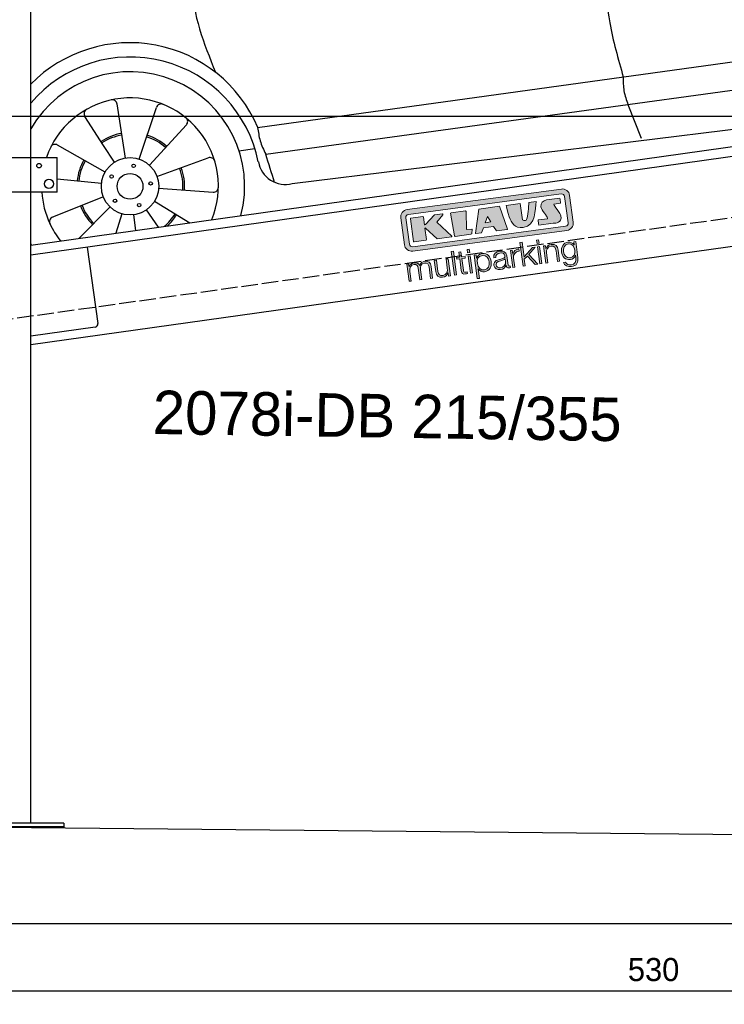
# Model space of a CAD drawing. Extents: x -311 to 6440, y -844 to 5924.
# Tile 2 of 5: x 926 to 3064, y -844 to 2144. Entities that reach past the tile are written whole.
import ezdxf

# ---------------------------------------------------------------- set-up
doc = ezdxf.new("R2010")
doc.units = 0
doc.header["$LTSCALE"] = 10
doc.header["$MEASUREMENT"] = 0
doc.linetypes.add('GEN3', pattern=[6.25, 5, -1.25])
doc.layers.get('0').update_dxf_attribs({"linetype": 'CONTINUOUS'})
doc.layers.get('DEFPOINTS').update_dxf_attribs({"linetype": 'CONTINUOUS'})
doc.layers.add('3', color=6, linetype='GEN3')
doc.layers.add('CAR', color=1, linetype='CONTINUOUS')
for name, color, linetype, lineweight in [('AM_0', 7, 'CONTINUOUS', 30), ('AM_5', 3, 'CONTINUOUS', 15), ('Logo', 7, 'CONTINUOUS', 25)]:
    doc.layers.add(name, color=color, linetype=linetype, lineweight=lineweight)
doc.dimstyles.new('KLAUS_DXF', dxfattribs={"dimscale": 20, "dimtxt": 3.5, "dimasz": 2, "dimexe": 2, "dimexo": 1, "dimgap": 1.5, "dimtad": 1, "dimlfac": 0.1, "dimdsep": 46, "dimtxsty": 'STANDARD', "dimblk": 'DOT', "dimcen": 2, "dimclrd": 256, "dimclre": 256, "dimclrt": 2, "dimadec": 0, "dimazin": 0, "dimtfac": 1, "dimtmove": 2, "dimatfit": 3, "dimfxl": 1, "dimtolj": 1, "dimarcsym": 0})

# ---------------------------------------------------------------- blocks, each defined once
blk = doc.blocks.new('KLAUS')
at = {"layer": 'Logo'}
h = blk.add_hatch(color=8, dxfattribs=at)
h.dxf.hatch_style = 2
edge = h.paths.add_edge_path()
edge.add_spline(control_points=[(3.6, 29.09), (2.88, 29.09), (2.3, 28.51), (2.3, 27.8), (2.3, 27.8), (2.3, 16.11), (2.3, 16.11), (2.3, 15.39), (2.88, 14.81), (3.6, 14.81), (3.6, 14.81), (71.16, 14.81), (71.16, 14.81), (71.88, 14.81), (72.46, 15.39), (72.46, 16.11), (72.46, 16.11), (72.46, 27.8), (72.46, 27.8), (72.46, 28.51), (71.88, 29.09), (71.16, 29.09), (71.16, 29.09), (3.6, 29.09), (3.6, 29.09), (3.6, 29.09), (3.6, 29.09), (3.6, 29.09)], knot_values=[0, 0, 0, 0, 1, 1, 1, 2, 2, 2, 3, 3, 3, 4, 4, 4, 5, 5, 5, 6, 6, 6, 7, 7, 7, 8, 8, 8, 9, 9, 9, 9], degree=3, periodic=0)
edge = h.paths.add_edge_path()
edge.add_spline(control_points=[(3.35, 31.23), (3.35, 31.23), (71.47, 31.23), (71.47, 31.23), (73.26, 31.23), (74.71, 29.77), (74.71, 27.99), (74.71, 27.99), (74.71, 16.17), (74.71, 16.17), (74.71, 14.38), (73.26, 12.93), (71.47, 12.93), (71.47, 12.93), (3.35, 12.93), (3.35, 12.93), (1.56, 12.93), (0.11, 14.38), (0.11, 16.17), (0.11, 16.17), (0.11, 27.99), (0.11, 27.99), (0.11, 29.77), (1.56, 31.23), (3.35, 31.23), (3.35, 31.23), (3.35, 31.23), (3.35, 31.23)], knot_values=[0, 0, 0, 0, 1, 1, 1, 2, 2, 2, 3, 3, 3, 4, 4, 4, 5, 5, 5, 6, 6, 6, 7, 7, 7, 8, 8, 8, 9, 9, 9, 9], degree=3, periodic=0)
h = blk.add_hatch(color=8, dxfattribs=at)
h.dxf.hatch_style = 2
edge = h.paths.add_edge_path()
edge.add_spline(control_points=[(4.5, 27.33), (4.5, 27.33), (9.7, 27.33), (9.7, 27.33), (9.84, 27.33), (9.96, 27.22), (9.96, 27.08), (9.96, 27.08), (9.96, 23.69), (9.96, 23.69), (9.96, 23.69), (9.94, 23.64), (10.04, 23.59), (10.14, 23.53), (10.2, 23.57), (10.2, 23.57), (10.2, 23.57), (10.51, 23.75), (10.51, 23.75), (10.51, 23.75), (14.94, 27.33), (14.94, 27.33), (14.94, 27.33), (18.41, 27.33), (18.41, 27.33), (18.41, 27.33), (18.49, 27.33), (18.56, 27.2), (18.65, 27.04), (18.53, 26.91), (18.53, 26.91), (18.53, 26.91), (15.49, 24.11), (15.49, 24.11), (15.49, 24.11), (21.14, 17.06), (21.14, 17.06), (21.14, 17.06), (21.13, 16.91), (21.13, 16.91), (21.08, 16.84), (20.99, 16.82), (20.99, 16.82), (20.99, 16.82), (14.7, 16.82), (14.7, 16.82), (14.7, 16.82), (10.26, 22.17), (10.26, 22.17), (10.26, 22.17), (10.19, 22.24), (10.08, 22.21), (9.97, 22.18), (9.96, 22.11), (9.96, 22.11), (9.96, 22.11), (9.96, 17.08), (9.96, 17.08), (9.96, 16.94), (9.84, 16.82), (9.7, 16.82), (9.7, 16.82), (4.5, 16.82), (4.5, 16.82), (4.36, 16.82), (4.25, 16.94), (4.25, 17.08), (4.25, 17.08), (4.25, 27.08), (4.25, 27.08), (4.25, 27.22), (4.36, 27.33), (4.5, 27.33), (4.5, 27.33), (4.5, 27.33), (4.5, 27.33)], knot_values=[0, 0, 0, 0, 1, 1, 1, 2, 2, 2, 3, 3, 3, 4, 4, 4, 5, 5, 5, 6, 6, 6, 7, 7, 7, 8, 8, 8, 9, 9, 9, 10, 10, 10, 11, 11, 11, 12, 12, 12, 13, 13, 13, 14, 14, 14, 15, 15, 15, 16, 16, 16, 17, 17, 17, 18, 18, 18, 19, 19, 19, 20, 20, 20, 21, 21, 21, 22, 22, 22, 23, 23, 23, 24, 24, 24, 25, 25, 25, 25], degree=3, periodic=0)
h = blk.add_hatch(color=8, dxfattribs=at)
h.dxf.hatch_style = 2
h.paths.add_polyline_path([(22.42, 17.06), (21.97, 27.15), (22.24, 27.33), (28.55, 27.33), (28.86, 26.97), (28.01, 19.08), (30.26, 19.07), (30.44, 18.95), (30.08, 16.95), (29.49, 16.82), (22.6, 16.82)])
h = blk.add_hatch(color=8, dxfattribs=at)
h.paths.add_polyline_path([(36.52, 21.01), (38.93, 21.01), (37.87, 23.57)])
h.paths.add_polyline_path([(34.52, 27.33), (43.65, 27.33), (45.76, 16.94), (45.57, 16.82), (40.83, 16.82), (39.89, 18.95), (35.42, 18.95), (34.27, 16.82), (31.78, 16.82), (31.66, 17)])
h = blk.add_hatch(color=8, dxfattribs=at)
h.dxf.hatch_style = 2
edge = h.paths.add_edge_path()
edge.add_spline(control_points=[(52.69, 27.32), (52.69, 27.32), (52.88, 20.14), (52.88, 20.14), (53.01, 19.89), (53.2, 19.77), (53.43, 19.71), (53.91, 19.59), (54.43, 19.57), (54.64, 20.03), (55.23, 21.34), (56.27, 25.45), (56.6, 27.33), (56.6, 27.33), (59.77, 27.33), (59.77, 27.33), (58.77, 23.9), (58.56, 16.82), (52.63, 16.76), (48.72, 16.72), (48.01, 19.35), (47.27, 22.24), (46.89, 23.68), (46.54, 27.33), (46.54, 27.33), (46.54, 27.33), (52.69, 27.32), (52.69, 27.32), (52.69, 27.32), (52.69, 27.32), (52.69, 27.32)], knot_values=[0, 0, 0, 0, 1, 1, 1, 2, 2, 2, 3, 3, 3, 4, 4, 4, 5, 5, 5, 6, 6, 6, 7, 7, 7, 8, 8, 8, 9, 9, 9, 10, 10, 10, 10], degree=3, periodic=0)
h = blk.add_hatch(color=8, dxfattribs=at)
h.dxf.hatch_style = 2
edge = h.paths.add_edge_path()
edge.add_spline(control_points=[(64.46, 27.33), (64.46, 27.33), (70.31, 27.33), (70.31, 27.33), (70.31, 26.52), (70.31, 26.02), (70.31, 25.12), (70.31, 25.12), (67.3, 25.12), (67.3, 25.12), (67.24, 25.04), (67.25, 25.11), (67.25, 24.91), (67.25, 24.88), (69.73, 20.38), (69.73, 19.57), (69.73, 16.4), (67.22, 16.81), (65.9, 16.82), (65.9, 16.82), (59.59, 16.82), (59.59, 16.82), (59.59, 17.76), (59.59, 18.23), (59.59, 19.14), (59.59, 19.14), (63.75, 19.14), (63.75, 19.14), (63.82, 19.22), (63.81, 19.11), (63.81, 19.31), (63.81, 20.32), (61.58, 23.06), (61.58, 24.63), (61.58, 26.33), (62.83, 27.34), (64.46, 27.33), (64.46, 27.33), (64.46, 27.33), (64.46, 27.33)], knot_values=[0, 0, 0, 0, 1, 1, 1, 2, 2, 2, 3, 3, 3, 4, 4, 4, 5, 5, 5, 6, 6, 6, 7, 7, 7, 8, 8, 8, 9, 9, 9, 10, 10, 10, 11, 11, 11, 12, 12, 12, 13, 13, 13, 13], degree=3, periodic=0)
h = blk.add_hatch(color=30, dxfattribs=at)
h.dxf.hatch_style = 2
h.paths.add_polyline_path([(20.07, 0), (20.99, 0), (20.99, 10.45), (20.07, 10.45)])
h = blk.add_hatch(color=30, dxfattribs=at)
h.dxf.hatch_style = 2
edge = h.paths.add_edge_path()
edge.add_spline(control_points=[(24.22, 9.82), (24.22, 9.82), (23.3, 9.82), (23.3, 9.82), (23.3, 9.82), (23.3, 7.55), (23.3, 7.55), (23.3, 7.55), (21.98, 7.55), (21.98, 7.55), (21.98, 7.55), (21.98, 6.78), (21.98, 6.78), (21.98, 6.78), (23.3, 6.78), (23.3, 6.78), (23.3, 6.78), (23.3, 1.61), (23.3, 1.61), (23.28, 0.32), (23.71, -0.09), (24.94, -0.09), (25.22, -0.09), (25.48, -0.06), (25.76, -0.06), (25.76, -0.06), (25.76, 0.73), (25.76, 0.73), (25.5, 0.7), (25.23, 0.69), (24.97, 0.69), (24.31, 0.73), (24.22, 1.08), (24.22, 1.68), (24.22, 1.68), (24.22, 6.78), (24.22, 6.78), (24.22, 6.78), (25.76, 6.78), (25.76, 6.78), (25.76, 6.78), (25.76, 7.55), (25.76, 7.55), (25.76, 7.55), (24.22, 7.55), (24.22, 7.55), (24.22, 7.55), (24.22, 9.82), (24.22, 9.82), (24.22, 9.82), (24.22, 9.82), (24.22, 9.82)], knot_values=[0, 0, 0, 0, 1, 1, 1, 2, 2, 2, 3, 3, 3, 4, 4, 4, 5, 5, 5, 6, 6, 6, 7, 7, 7, 8, 8, 8, 9, 9, 9, 10, 10, 10, 11, 11, 11, 12, 12, 12, 13, 13, 13, 14, 14, 14, 15, 15, 15, 16, 16, 16, 17, 17, 17, 17], degree=3, periodic=0)
h = blk.add_hatch(color=30, dxfattribs=at)
h.paths.add_polyline_path([(27.1, 0), (28.03, 0), (28.03, 7.55), (27.1, 7.55)])
h.paths.add_polyline_path([(27.1, 8.98), (28.03, 8.98), (28.03, 10.45), (27.1, 10.45)])
h = blk.add_hatch(color=30, dxfattribs=at)
h.dxf.hatch_style = 2
h.paths.add_polyline_path([(50.4, 0), (51.32, 0), (51.32, 2.87), (52.82, 4.11), (55.8, 0), (56.96, 0), (53.52, 4.76), (56.74, 7.55), (55.51, 7.55), (51.32, 3.89), (51.32, 10.45), (50.4, 10.45)])
h = blk.add_hatch(color=30, dxfattribs=at)
h.paths.add_polyline_path([(57.74, 0), (58.66, 0), (58.66, 7.55), (57.74, 7.55)])
h.paths.add_polyline_path([(57.74, 8.98), (58.66, 8.98), (58.66, 10.45), (57.74, 10.45)])
h = blk.add_hatch(color=30, dxfattribs=at)
h.dxf.hatch_style = 2
edge = h.paths.add_edge_path()
edge.add_spline(control_points=[(0, 0), (0, 0), (0.92, 0), (0.92, 0), (0.92, 0), (0.92, 4.22), (0.92, 4.22), (0.94, 5.8), (1.58, 7), (3.18, 7), (4.35, 7), (4.77, 6.15), (4.76, 5.12), (4.76, 5.12), (4.76, 0), (4.76, 0), (4.76, 0), (5.68, 0), (5.68, 0), (5.68, 0), (5.68, 4.27), (5.68, 4.27), (5.68, 5.68), (6.14, 7), (7.73, 7), (9.05, 7), (9.52, 6.32), (9.52, 5.08), (9.52, 5.08), (9.52, 0), (9.52, 0), (9.52, 0), (10.44, 0), (10.44, 0), (10.44, 0), (10.44, 5.12), (10.44, 5.12), (10.44, 6.91), (9.59, 7.77), (7.94, 7.77), (6.94, 7.77), (5.99, 7.29), (5.54, 6.3), (5.26, 7.29), (4.36, 7.77), (3.37, 7.77), (2.17, 7.77), (1.38, 7.19), (0.89, 6.28), (0.89, 6.28), (0.85, 6.28), (0.85, 6.28), (0.85, 6.28), (0.85, 7.55), (0.85, 7.55), (0.85, 7.55), (0, 7.55), (0, 7.55), (0, 7.55), (0, 0), (0, 0), (0, 0), (0, 0), (0, 0)], knot_values=[0, 0, 0, 0, 1, 1, 1, 2, 2, 2, 3, 3, 3, 4, 4, 4, 5, 5, 5, 6, 6, 6, 7, 7, 7, 8, 8, 8, 9, 9, 9, 10, 10, 10, 11, 11, 11, 12, 12, 12, 13, 13, 13, 14, 14, 14, 15, 15, 15, 16, 16, 16, 17, 17, 17, 18, 18, 18, 19, 19, 19, 20, 20, 20, 21, 21, 21, 21], degree=3, periodic=0)
h = blk.add_hatch(color=30, dxfattribs=at)
h.dxf.hatch_style = 2
edge = h.paths.add_edge_path()
edge.add_spline(control_points=[(18.31, 7.55), (18.31, 7.55), (17.39, 7.55), (17.39, 7.55), (17.39, 7.55), (17.39, 3.59), (17.39, 3.59), (17.39, 2.05), (16.7, 0.56), (15.12, 0.56), (13.66, 0.56), (13.15, 1.27), (13.1, 2.64), (13.1, 2.64), (13.1, 7.55), (13.1, 7.55), (13.1, 7.55), (12.18, 7.55), (12.18, 7.55), (12.18, 7.55), (12.18, 2.65), (12.18, 2.65), (12.18, 0.89), (12.93, -0.22), (14.83, -0.22), (15.96, -0.22), (16.95, 0.35), (17.44, 1.36), (17.44, 1.36), (17.47, 1.36), (17.47, 1.36), (17.47, 1.36), (17.47, 0), (17.47, 0), (17.47, 0), (18.31, 0), (18.31, 0), (18.31, 0), (18.31, 7.55), (18.31, 7.55), (18.31, 7.55), (18.31, 7.55), (18.31, 7.55)], knot_values=[0, 0, 0, 0, 1, 1, 1, 2, 2, 2, 3, 3, 3, 4, 4, 4, 5, 5, 5, 6, 6, 6, 7, 7, 7, 8, 8, 8, 9, 9, 9, 10, 10, 10, 11, 11, 11, 12, 12, 12, 13, 13, 13, 14, 14, 14, 14], degree=3, periodic=0)
h = blk.add_hatch(color=30, dxfattribs=at)
edge = h.paths.add_edge_path()
edge.add_spline(control_points=[(35.84, 3.78), (35.84, 2.21), (35.12, 0.56), (33.37, 0.56), (31.4, 0.56), (30.72, 2.21), (30.72, 3.78), (30.72, 5.49), (31.33, 7), (33.37, 7), (35.12, 7), (35.84, 5.34), (35.84, 3.78), (35.84, 3.78), (35.84, 3.78), (35.84, 3.78)], knot_values=[0, 0, 0, 0, 1, 1, 1, 2, 2, 2, 3, 3, 3, 4, 4, 4, 5, 5, 5, 5], degree=3, periodic=0)
edge = h.paths.add_edge_path()
edge.add_spline(control_points=[(29.79, -2.8), (29.79, -2.8), (30.72, -2.8), (30.72, -2.8), (30.72, -2.8), (30.72, 1.43), (30.72, 1.43), (30.72, 1.43), (30.74, 1.43), (30.74, 1.43), (31.14, 0.35), (32.24, -0.22), (33.37, -0.22), (35.66, -0.22), (36.76, 1.64), (36.76, 3.78), (36.76, 5.91), (35.66, 7.77), (33.37, 7.77), (32.15, 7.77), (31.1, 7.14), (30.67, 6.12), (30.67, 6.12), (30.64, 6.12), (30.64, 6.12), (30.64, 6.12), (30.64, 7.55), (30.64, 7.55), (30.64, 7.55), (29.79, 7.55), (29.79, 7.55), (29.79, 7.55), (29.79, -2.8), (29.79, -2.8), (29.79, -2.8), (29.79, -2.8), (29.79, -2.8)], knot_values=[0, 0, 0, 0, 1, 1, 1, 2, 2, 2, 3, 3, 3, 4, 4, 4, 5, 5, 5, 6, 6, 6, 7, 7, 7, 8, 8, 8, 9, 9, 9, 10, 10, 10, 11, 11, 11, 12, 12, 12, 12], degree=3, periodic=0)
h = blk.add_hatch(color=30, dxfattribs=at)
edge = h.paths.add_edge_path()
edge.add_spline(control_points=[(43.03, 2.93), (43.04, 1.45), (41.8, 0.56), (40.39, 0.56), (39.53, 0.56), (38.71, 1.13), (38.71, 2.05), (38.71, 3.53), (40.66, 3.51), (42.22, 3.79), (42.47, 3.84), (42.88, 3.91), (43, 4.13), (43, 4.13), (43.03, 4.13), (43.03, 4.13), (43.03, 4.13), (43.03, 2.93), (43.03, 2.93), (43.03, 2.93), (43.03, 2.93), (43.03, 2.93)], knot_values=[0, 0, 0, 0, 1, 1, 1, 2, 2, 2, 3, 3, 3, 4, 4, 4, 5, 5, 5, 6, 6, 6, 7, 7, 7, 7], degree=3, periodic=0)
edge = h.paths.add_edge_path()
edge.add_spline(control_points=[(39.03, 5.24), (39.06, 6.47), (39.91, 7), (41.05, 7), (42.14, 7), (43.03, 6.69), (43.03, 5.45), (43.03, 4.61), (42.6, 4.51), (41.84, 4.42), (39.85, 4.19), (37.79, 4.11), (37.79, 1.99), (37.79, 0.47), (38.93, -0.22), (40.32, -0.22), (41.77, -0.22), (42.43, 0.34), (43.07, 1.32), (43.07, 1.32), (43.1, 1.32), (43.1, 1.32), (43.1, 0.53), (43.25, 0), (44.19, 0), (44.43, 0), (44.58, 0.01), (44.79, 0.06), (44.79, 0.06), (44.79, 0.83), (44.79, 0.83), (44.71, 0.81), (44.6, 0.78), (44.49, 0.78), (44.13, 0.78), (43.95, 0.98), (43.95, 1.33), (43.95, 1.33), (43.95, 5.34), (43.95, 5.34), (43.95, 7.36), (42.5, 7.77), (41.17, 7.77), (39.44, 7.77), (38.2, 7.01), (38.11, 5.24), (38.11, 5.24), (39.03, 5.24), (39.03, 5.24), (39.03, 5.24), (39.03, 5.24), (39.03, 5.24)], knot_values=[0, 0, 0, 0, 1, 1, 1, 2, 2, 2, 3, 3, 3, 4, 4, 4, 5, 5, 5, 6, 6, 6, 7, 7, 7, 8, 8, 8, 9, 9, 9, 10, 10, 10, 11, 11, 11, 12, 12, 12, 13, 13, 13, 14, 14, 14, 15, 15, 15, 16, 16, 16, 17, 17, 17, 17], degree=3, periodic=0)
h = blk.add_hatch(color=30, dxfattribs=at)
h.dxf.hatch_style = 2
edge = h.paths.add_edge_path()
edge.add_spline(control_points=[(45.79, 0), (45.79, 0), (46.71, 0), (46.71, 0), (46.71, 0), (46.71, 4.03), (46.71, 4.03), (46.71, 5.59), (47.85, 6.82), (49.52, 6.73), (49.52, 6.73), (49.52, 7.66), (49.52, 7.66), (48.16, 7.72), (47.14, 7), (46.67, 5.78), (46.67, 5.78), (46.64, 5.78), (46.64, 5.78), (46.64, 5.78), (46.64, 7.55), (46.64, 7.55), (46.64, 7.55), (45.79, 7.55), (45.79, 7.55), (45.79, 7.55), (45.79, 0), (45.79, 0), (45.79, 0), (45.79, 0), (45.79, 0)], knot_values=[0, 0, 0, 0, 1, 1, 1, 2, 2, 2, 3, 3, 3, 4, 4, 4, 5, 5, 5, 6, 6, 6, 7, 7, 7, 8, 8, 8, 9, 9, 9, 10, 10, 10, 10], degree=3, periodic=0)
h = blk.add_hatch(color=30, dxfattribs=at)
h.dxf.hatch_style = 2
edge = h.paths.add_edge_path()
edge.add_spline(control_points=[(60.41, 0), (60.41, 0), (61.33, 0), (61.33, 0), (61.33, 0), (61.33, 4.41), (61.33, 4.41), (61.36, 5.89), (62.24, 7), (63.7, 7), (65.2, 7), (65.62, 6.02), (65.62, 4.71), (65.62, 4.71), (65.62, 0), (65.62, 0), (65.62, 0), (66.54, 0), (66.54, 0), (66.54, 0), (66.54, 4.86), (66.54, 4.86), (66.54, 6.66), (65.9, 7.77), (63.78, 7.77), (62.71, 7.77), (61.7, 7.16), (61.36, 6.25), (61.36, 6.25), (61.33, 6.25), (61.33, 6.25), (61.33, 6.25), (61.33, 7.55), (61.33, 7.55), (61.33, 7.55), (60.41, 7.55), (60.41, 7.55), (60.41, 7.55), (60.41, 0), (60.41, 0), (60.41, 0), (60.41, 0), (60.41, 0)], knot_values=[0, 0, 0, 0, 1, 1, 1, 2, 2, 2, 3, 3, 3, 4, 4, 4, 5, 5, 5, 6, 6, 6, 7, 7, 7, 8, 8, 8, 9, 9, 9, 10, 10, 10, 11, 11, 11, 12, 12, 12, 13, 13, 13, 14, 14, 14, 14], degree=3, periodic=0)
h = blk.add_hatch(color=30, dxfattribs=at)
edge = h.paths.add_edge_path()
edge.add_spline(control_points=[(71.32, 0.86), (69.62, 0.86), (68.83, 2.34), (68.83, 3.86), (68.83, 5.43), (69.56, 7), (71.32, 7), (73.06, 7), (73.75, 5.34), (73.75, 3.86), (73.75, 2.33), (72.91, 0.86), (71.32, 0.86), (71.32, 0.86), (71.32, 0.86), (71.32, 0.86)], knot_values=[0, 0, 0, 0, 1, 1, 1, 2, 2, 2, 3, 3, 3, 4, 4, 4, 5, 5, 5, 5], degree=3, periodic=0)
edge = h.paths.add_edge_path()
edge.add_spline(control_points=[(74.67, 7.55), (74.67, 7.55), (73.75, 7.55), (73.75, 7.55), (73.75, 7.55), (73.75, 6.25), (73.75, 6.25), (73.75, 6.25), (73.72, 6.25), (73.72, 6.25), (73.35, 7.09), (72.41, 7.77), (71.32, 7.77), (69.13, 7.77), (67.9, 6.05), (67.9, 3.97), (67.9, 1.82), (68.9, 0.09), (71.32, 0.09), (72.4, 0.09), (73.29, 0.72), (73.72, 1.64), (73.72, 1.64), (73.75, 1.64), (73.75, 1.64), (73.75, 1.64), (73.75, 0.61), (73.75, 0.61), (73.75, -1.23), (73.01, -2.24), (71.32, -2.24), (70.29, -2.24), (69.31, -1.85), (69.1, -0.73), (69.1, -0.73), (68.18, -0.73), (68.18, -0.73), (68.31, -2.34), (69.81, -3.02), (71.32, -3.02), (73.79, -3.02), (74.65, -1.64), (74.67, 0.61), (74.67, 0.61), (74.67, 7.55), (74.67, 7.55), (74.67, 7.55), (74.67, 7.55), (74.67, 7.55)], knot_values=[0, 0, 0, 0, 1, 1, 1, 2, 2, 2, 3, 3, 3, 4, 4, 4, 5, 5, 5, 6, 6, 6, 7, 7, 7, 8, 8, 8, 9, 9, 9, 10, 10, 10, 11, 11, 11, 12, 12, 12, 13, 13, 13, 14, 14, 14, 15, 15, 15, 16, 16, 16, 16], degree=3, periodic=0)
at = {"layer": 'Logo', "lineweight": 0}
for points in [[(22.42, 17.06), (21.97, 27.15), (22.24, 27.33), (28.55, 27.33), (28.86, 26.97), (28.01, 19.08), (30.26, 19.07), (30.44, 18.95), (30.08, 16.95), (29.49, 16.82), (22.6, 16.82), (22.42, 17.06), (22.42, 17.06)], [(34.52, 27.33), (43.65, 27.33), (45.76, 16.94), (45.57, 16.82), (40.83, 16.82), (39.89, 18.95), (35.42, 18.95), (34.27, 16.82), (31.78, 16.82), (31.66, 17), (34.52, 27.33), (34.52, 27.33)], [(36.52, 21.01), (38.93, 21.01), (37.87, 23.57), (36.52, 21.01), (36.52, 21.01)], [(20.07, 0), (20.99, 0), (20.99, 10.45), (20.07, 10.45), (20.07, 0), (20.07, 0)], [(27.1, 8.98), (28.03, 8.98), (28.03, 10.45), (27.1, 10.45), (27.1, 8.98), (27.1, 8.98)], [(50.4, 0), (51.32, 0), (51.32, 2.87), (52.82, 4.11), (55.8, 0), (56.96, 0), (53.52, 4.76), (56.74, 7.55), (55.51, 7.55), (51.32, 3.89), (51.32, 10.45), (50.4, 10.45), (50.4, 0), (50.4, 0)], [(57.74, 8.98), (58.66, 8.98), (58.66, 10.45), (57.74, 10.45), (57.74, 8.98), (57.74, 8.98)], [(27.1, 0), (28.03, 0), (28.03, 7.55), (27.1, 7.55), (27.1, 0), (27.1, 0)], [(57.74, 0), (58.66, 0), (58.66, 7.55), (57.74, 7.55), (57.74, 0), (57.74, 0)]]:
    blk.add_lwpolyline(points, dxfattribs=at)
for points, knots in [([(3.35, 31.23), (3.35, 31.23), (71.47, 31.23), (71.47, 31.23), (73.26, 31.23), (74.71, 29.77), (74.71, 27.99), (74.71, 27.99), (74.71, 16.17), (74.71, 16.17), (74.71, 14.38), (73.26, 12.93), (71.47, 12.93), (71.47, 12.93), (3.35, 12.93), (3.35, 12.93), (1.56, 12.93), (0.11, 14.38), (0.11, 16.17), (0.11, 16.17), (0.11, 27.99), (0.11, 27.99), (0.11, 29.77), (1.56, 31.23), (3.35, 31.23), (3.35, 31.23), (3.35, 31.23), (3.35, 31.23)], [0, 0, 0, 0, 1, 1, 1, 2, 2, 2, 3, 3, 3, 4, 4, 4, 5, 5, 5, 6, 6, 6, 7, 7, 7, 8, 8, 8, 9, 9, 9, 9]), ([(3.6, 29.09), (2.88, 29.09), (2.3, 28.51), (2.3, 27.8), (2.3, 27.8), (2.3, 16.11), (2.3, 16.11), (2.3, 15.39), (2.88, 14.81), (3.6, 14.81), (3.6, 14.81), (71.16, 14.81), (71.16, 14.81), (71.88, 14.81), (72.46, 15.39), (72.46, 16.11), (72.46, 16.11), (72.46, 27.8), (72.46, 27.8), (72.46, 28.51), (71.88, 29.09), (71.16, 29.09), (71.16, 29.09), (3.6, 29.09), (3.6, 29.09), (3.6, 29.09), (3.6, 29.09), (3.6, 29.09)], [0, 0, 0, 0, 1, 1, 1, 2, 2, 2, 3, 3, 3, 4, 4, 4, 5, 5, 5, 6, 6, 6, 7, 7, 7, 8, 8, 8, 9, 9, 9, 9]), ([(4.5, 27.33), (4.5, 27.33), (9.7, 27.33), (9.7, 27.33), (9.84, 27.33), (9.96, 27.22), (9.96, 27.08), (9.96, 27.08), (9.96, 23.69), (9.96, 23.69), (9.96, 23.69), (9.94, 23.64), (10.04, 23.59), (10.14, 23.53), (10.2, 23.57), (10.2, 23.57), (10.2, 23.57), (10.51, 23.75), (10.51, 23.75), (10.51, 23.75), (14.94, 27.33), (14.94, 27.33), (14.94, 27.33), (18.41, 27.33), (18.41, 27.33), (18.41, 27.33), (18.49, 27.33), (18.56, 27.2), (18.65, 27.04), (18.53, 26.91), (18.53, 26.91), (18.53, 26.91), (15.49, 24.11), (15.49, 24.11), (15.49, 24.11), (21.14, 17.06), (21.14, 17.06), (21.14, 17.06), (21.13, 16.91), (21.13, 16.91), (21.08, 16.84), (20.99, 16.82), (20.99, 16.82), (20.99, 16.82), (14.7, 16.82), (14.7, 16.82), (14.7, 16.82), (10.26, 22.17), (10.26, 22.17), (10.26, 22.17), (10.19, 22.24), (10.08, 22.21), (9.97, 22.18), (9.96, 22.11), (9.96, 22.11), (9.96, 22.11), (9.96, 17.08), (9.96, 17.08), (9.96, 16.94), (9.84, 16.82), (9.7, 16.82), (9.7, 16.82), (4.5, 16.82), (4.5, 16.82), (4.36, 16.82), (4.25, 16.94), (4.25, 17.08), (4.25, 17.08), (4.25, 27.08), (4.25, 27.08), (4.25, 27.22), (4.36, 27.33), (4.5, 27.33), (4.5, 27.33), (4.5, 27.33), (4.5, 27.33)], [0, 0, 0, 0, 1, 1, 1, 2, 2, 2, 3, 3, 3, 4, 4, 4, 5, 5, 5, 6, 6, 6, 7, 7, 7, 8, 8, 8, 9, 9, 9, 10, 10, 10, 11, 11, 11, 12, 12, 12, 13, 13, 13, 14, 14, 14, 15, 15, 15, 16, 16, 16, 17, 17, 17, 18, 18, 18, 19, 19, 19, 20, 20, 20, 21, 21, 21, 22, 22, 22, 23, 23, 23, 24, 24, 24, 25, 25, 25, 25]), ([(52.69, 27.32), (52.69, 27.32), (52.88, 20.14), (52.88, 20.14), (53.01, 19.89), (53.2, 19.77), (53.43, 19.71), (53.91, 19.59), (54.43, 19.57), (54.64, 20.03), (55.23, 21.34), (56.27, 25.45), (56.6, 27.33), (56.6, 27.33), (59.77, 27.33), (59.77, 27.33), (58.77, 23.9), (58.56, 16.82), (52.63, 16.76), (48.72, 16.72), (48.01, 19.35), (47.27, 22.24), (46.89, 23.68), (46.54, 27.33), (46.54, 27.33), (46.54, 27.33), (52.69, 27.32), (52.69, 27.32), (52.69, 27.32), (52.69, 27.32), (52.69, 27.32)], [0, 0, 0, 0, 1, 1, 1, 2, 2, 2, 3, 3, 3, 4, 4, 4, 5, 5, 5, 6, 6, 6, 7, 7, 7, 8, 8, 8, 9, 9, 9, 10, 10, 10, 10]), ([(64.46, 27.33), (64.46, 27.33), (70.31, 27.33), (70.31, 27.33), (70.31, 26.52), (70.31, 26.02), (70.31, 25.12), (70.31, 25.12), (67.3, 25.12), (67.3, 25.12), (67.24, 25.04), (67.25, 25.11), (67.25, 24.91), (67.25, 24.88), (69.73, 20.38), (69.73, 19.57), (69.73, 16.4), (67.22, 16.81), (65.9, 16.82), (65.9, 16.82), (59.59, 16.82), (59.59, 16.82), (59.59, 17.76), (59.59, 18.23), (59.59, 19.14), (59.59, 19.14), (63.75, 19.14), (63.75, 19.14), (63.82, 19.22), (63.81, 19.11), (63.81, 19.31), (63.81, 20.32), (61.58, 23.06), (61.58, 24.63), (61.58, 26.33), (62.83, 27.34), (64.46, 27.33), (64.46, 27.33), (64.46, 27.33), (64.46, 27.33)], [0, 0, 0, 0, 1, 1, 1, 2, 2, 2, 3, 3, 3, 4, 4, 4, 5, 5, 5, 6, 6, 6, 7, 7, 7, 8, 8, 8, 9, 9, 9, 10, 10, 10, 11, 11, 11, 12, 12, 12, 13, 13, 13, 13]), ([(24.22, 9.82), (24.22, 9.82), (23.3, 9.82), (23.3, 9.82), (23.3, 9.82), (23.3, 7.55), (23.3, 7.55), (23.3, 7.55), (21.98, 7.55), (21.98, 7.55), (21.98, 7.55), (21.98, 6.78), (21.98, 6.78), (21.98, 6.78), (23.3, 6.78), (23.3, 6.78), (23.3, 6.78), (23.3, 1.61), (23.3, 1.61), (23.28, 0.32), (23.71, -0.09), (24.94, -0.09), (25.22, -0.09), (25.48, -0.06), (25.76, -0.06), (25.76, -0.06), (25.76, 0.73), (25.76, 0.73), (25.5, 0.7), (25.23, 0.69), (24.97, 0.69), (24.31, 0.73), (24.22, 1.08), (24.22, 1.68), (24.22, 1.68), (24.22, 6.78), (24.22, 6.78), (24.22, 6.78), (25.76, 6.78), (25.76, 6.78), (25.76, 6.78), (25.76, 7.55), (25.76, 7.55), (25.76, 7.55), (24.22, 7.55), (24.22, 7.55), (24.22, 7.55), (24.22, 9.82), (24.22, 9.82), (24.22, 9.82), (24.22, 9.82), (24.22, 9.82)], [0, 0, 0, 0, 1, 1, 1, 2, 2, 2, 3, 3, 3, 4, 4, 4, 5, 5, 5, 6, 6, 6, 7, 7, 7, 8, 8, 8, 9, 9, 9, 10, 10, 10, 11, 11, 11, 12, 12, 12, 13, 13, 13, 14, 14, 14, 15, 15, 15, 16, 16, 16, 17, 17, 17, 17]), ([(0, 0), (0, 0), (0.92, 0), (0.92, 0), (0.92, 0), (0.92, 4.22), (0.92, 4.22), (0.94, 5.8), (1.58, 7), (3.18, 7), (4.35, 7), (4.77, 6.15), (4.76, 5.12), (4.76, 5.12), (4.76, 0), (4.76, 0), (4.76, 0), (5.68, 0), (5.68, 0), (5.68, 0), (5.68, 4.27), (5.68, 4.27), (5.68, 5.68), (6.14, 7), (7.73, 7), (9.05, 7), (9.52, 6.32), (9.52, 5.08), (9.52, 5.08), (9.52, 0), (9.52, 0), (9.52, 0), (10.44, 0), (10.44, 0), (10.44, 0), (10.44, 5.12), (10.44, 5.12), (10.44, 6.91), (9.59, 7.77), (7.94, 7.77), (6.94, 7.77), (5.99, 7.29), (5.54, 6.3), (5.26, 7.29), (4.36, 7.77), (3.37, 7.77), (2.17, 7.77), (1.38, 7.19), (0.89, 6.28), (0.89, 6.28), (0.85, 6.28), (0.85, 6.28), (0.85, 6.28), (0.85, 7.55), (0.85, 7.55), (0.85, 7.55), (0, 7.55), (0, 7.55), (0, 7.55), (0, 0), (0, 0), (0, 0), (0, 0), (0, 0)], [0, 0, 0, 0, 1, 1, 1, 2, 2, 2, 3, 3, 3, 4, 4, 4, 5, 5, 5, 6, 6, 6, 7, 7, 7, 8, 8, 8, 9, 9, 9, 10, 10, 10, 11, 11, 11, 12, 12, 12, 13, 13, 13, 14, 14, 14, 15, 15, 15, 16, 16, 16, 17, 17, 17, 18, 18, 18, 19, 19, 19, 20, 20, 20, 21, 21, 21, 21]), ([(18.31, 7.55), (18.31, 7.55), (17.39, 7.55), (17.39, 7.55), (17.39, 7.55), (17.39, 3.59), (17.39, 3.59), (17.39, 2.05), (16.7, 0.56), (15.12, 0.56), (13.66, 0.56), (13.15, 1.27), (13.1, 2.64), (13.1, 2.64), (13.1, 7.55), (13.1, 7.55), (13.1, 7.55), (12.18, 7.55), (12.18, 7.55), (12.18, 7.55), (12.18, 2.65), (12.18, 2.65), (12.18, 0.89), (12.93, -0.22), (14.83, -0.22), (15.96, -0.22), (16.95, 0.35), (17.44, 1.36), (17.44, 1.36), (17.47, 1.36), (17.47, 1.36), (17.47, 1.36), (17.47, 0), (17.47, 0), (17.47, 0), (18.31, 0), (18.31, 0), (18.31, 0), (18.31, 7.55), (18.31, 7.55), (18.31, 7.55), (18.31, 7.55), (18.31, 7.55)], [0, 0, 0, 0, 1, 1, 1, 2, 2, 2, 3, 3, 3, 4, 4, 4, 5, 5, 5, 6, 6, 6, 7, 7, 7, 8, 8, 8, 9, 9, 9, 10, 10, 10, 11, 11, 11, 12, 12, 12, 13, 13, 13, 14, 14, 14, 14]), ([(29.79, -2.8), (29.79, -2.8), (30.72, -2.8), (30.72, -2.8), (30.72, -2.8), (30.72, 1.43), (30.72, 1.43), (30.72, 1.43), (30.74, 1.43), (30.74, 1.43), (31.14, 0.35), (32.24, -0.22), (33.37, -0.22), (35.66, -0.22), (36.76, 1.64), (36.76, 3.78), (36.76, 5.91), (35.66, 7.77), (33.37, 7.77), (32.15, 7.77), (31.1, 7.14), (30.67, 6.12), (30.67, 6.12), (30.64, 6.12), (30.64, 6.12), (30.64, 6.12), (30.64, 7.55), (30.64, 7.55), (30.64, 7.55), (29.79, 7.55), (29.79, 7.55), (29.79, 7.55), (29.79, -2.8), (29.79, -2.8), (29.79, -2.8), (29.79, -2.8), (29.79, -2.8)], [0, 0, 0, 0, 1, 1, 1, 2, 2, 2, 3, 3, 3, 4, 4, 4, 5, 5, 5, 6, 6, 6, 7, 7, 7, 8, 8, 8, 9, 9, 9, 10, 10, 10, 11, 11, 11, 12, 12, 12, 12]), ([(35.84, 3.78), (35.84, 2.21), (35.12, 0.56), (33.37, 0.56), (31.4, 0.56), (30.72, 2.21), (30.72, 3.78), (30.72, 5.49), (31.33, 7), (33.37, 7), (35.12, 7), (35.84, 5.34), (35.84, 3.78), (35.84, 3.78), (35.84, 3.78), (35.84, 3.78)], [0, 0, 0, 0, 1, 1, 1, 2, 2, 2, 3, 3, 3, 4, 4, 4, 5, 5, 5, 5]), ([(39.03, 5.24), (39.06, 6.47), (39.91, 7), (41.05, 7), (42.14, 7), (43.03, 6.69), (43.03, 5.45), (43.03, 4.61), (42.6, 4.51), (41.84, 4.42), (39.85, 4.19), (37.79, 4.11), (37.79, 1.99), (37.79, 0.47), (38.93, -0.22), (40.32, -0.22), (41.77, -0.22), (42.43, 0.34), (43.07, 1.32), (43.07, 1.32), (43.1, 1.32), (43.1, 1.32), (43.1, 0.53), (43.25, 0), (44.19, 0), (44.43, 0), (44.58, 0.01), (44.79, 0.06), (44.79, 0.06), (44.79, 0.83), (44.79, 0.83), (44.71, 0.81), (44.6, 0.78), (44.49, 0.78), (44.13, 0.78), (43.95, 0.98), (43.95, 1.33), (43.95, 1.33), (43.95, 5.34), (43.95, 5.34), (43.95, 7.36), (42.5, 7.77), (41.17, 7.77), (39.44, 7.77), (38.2, 7.01), (38.11, 5.24), (38.11, 5.24), (39.03, 5.24), (39.03, 5.24), (39.03, 5.24), (39.03, 5.24), (39.03, 5.24)], [0, 0, 0, 0, 1, 1, 1, 2, 2, 2, 3, 3, 3, 4, 4, 4, 5, 5, 5, 6, 6, 6, 7, 7, 7, 8, 8, 8, 9, 9, 9, 10, 10, 10, 11, 11, 11, 12, 12, 12, 13, 13, 13, 14, 14, 14, 15, 15, 15, 16, 16, 16, 17, 17, 17, 17]), ([(45.79, 0), (45.79, 0), (46.71, 0), (46.71, 0), (46.71, 0), (46.71, 4.03), (46.71, 4.03), (46.71, 5.59), (47.85, 6.82), (49.52, 6.73), (49.52, 6.73), (49.52, 7.66), (49.52, 7.66), (48.16, 7.72), (47.14, 7), (46.67, 5.78), (46.67, 5.78), (46.64, 5.78), (46.64, 5.78), (46.64, 5.78), (46.64, 7.55), (46.64, 7.55), (46.64, 7.55), (45.79, 7.55), (45.79, 7.55), (45.79, 7.55), (45.79, 0), (45.79, 0), (45.79, 0), (45.79, 0), (45.79, 0)], [0, 0, 0, 0, 1, 1, 1, 2, 2, 2, 3, 3, 3, 4, 4, 4, 5, 5, 5, 6, 6, 6, 7, 7, 7, 8, 8, 8, 9, 9, 9, 10, 10, 10, 10]), ([(60.41, 0), (60.41, 0), (61.33, 0), (61.33, 0), (61.33, 0), (61.33, 4.41), (61.33, 4.41), (61.36, 5.89), (62.24, 7), (63.7, 7), (65.2, 7), (65.62, 6.02), (65.62, 4.71), (65.62, 4.71), (65.62, 0), (65.62, 0), (65.62, 0), (66.54, 0), (66.54, 0), (66.54, 0), (66.54, 4.86), (66.54, 4.86), (66.54, 6.66), (65.9, 7.77), (63.78, 7.77), (62.71, 7.77), (61.7, 7.16), (61.36, 6.25), (61.36, 6.25), (61.33, 6.25), (61.33, 6.25), (61.33, 6.25), (61.33, 7.55), (61.33, 7.55), (61.33, 7.55), (60.41, 7.55), (60.41, 7.55), (60.41, 7.55), (60.41, 0), (60.41, 0), (60.41, 0), (60.41, 0), (60.41, 0)], [0, 0, 0, 0, 1, 1, 1, 2, 2, 2, 3, 3, 3, 4, 4, 4, 5, 5, 5, 6, 6, 6, 7, 7, 7, 8, 8, 8, 9, 9, 9, 10, 10, 10, 11, 11, 11, 12, 12, 12, 13, 13, 13, 14, 14, 14, 14]), ([(74.67, 7.55), (74.67, 7.55), (73.75, 7.55), (73.75, 7.55), (73.75, 7.55), (73.75, 6.25), (73.75, 6.25), (73.75, 6.25), (73.72, 6.25), (73.72, 6.25), (73.35, 7.09), (72.41, 7.77), (71.32, 7.77), (69.13, 7.77), (67.9, 6.05), (67.9, 3.97), (67.9, 1.82), (68.9, 0.09), (71.32, 0.09), (72.4, 0.09), (73.29, 0.72), (73.72, 1.64), (73.72, 1.64), (73.75, 1.64), (73.75, 1.64), (73.75, 1.64), (73.75, 0.61), (73.75, 0.61), (73.75, -1.23), (73.01, -2.24), (71.32, -2.24), (70.29, -2.24), (69.31, -1.85), (69.1, -0.73), (69.1, -0.73), (68.18, -0.73), (68.18, -0.73), (68.31, -2.34), (69.81, -3.02), (71.32, -3.02), (73.79, -3.02), (74.65, -1.64), (74.67, 0.61), (74.67, 0.61), (74.67, 7.55), (74.67, 7.55), (74.67, 7.55), (74.67, 7.55), (74.67, 7.55)], [0, 0, 0, 0, 1, 1, 1, 2, 2, 2, 3, 3, 3, 4, 4, 4, 5, 5, 5, 6, 6, 6, 7, 7, 7, 8, 8, 8, 9, 9, 9, 10, 10, 10, 11, 11, 11, 12, 12, 12, 13, 13, 13, 14, 14, 14, 15, 15, 15, 16, 16, 16, 16]), ([(71.32, 0.86), (69.62, 0.86), (68.83, 2.34), (68.83, 3.86), (68.83, 5.43), (69.56, 7), (71.32, 7), (73.06, 7), (73.75, 5.34), (73.75, 3.86), (73.75, 2.33), (72.91, 0.86), (71.32, 0.86), (71.32, 0.86), (71.32, 0.86), (71.32, 0.86)], [0, 0, 0, 0, 1, 1, 1, 2, 2, 2, 3, 3, 3, 4, 4, 4, 5, 5, 5, 5]), ([(43.03, 2.93), (43.04, 1.45), (41.8, 0.56), (40.39, 0.56), (39.53, 0.56), (38.71, 1.13), (38.71, 2.05), (38.71, 3.53), (40.66, 3.51), (42.22, 3.79), (42.47, 3.84), (42.88, 3.91), (43, 4.13), (43, 4.13), (43.03, 4.13), (43.03, 4.13), (43.03, 4.13), (43.03, 2.93), (43.03, 2.93), (43.03, 2.93), (43.03, 2.93), (43.03, 2.93)], [0, 0, 0, 0, 1, 1, 1, 2, 2, 2, 3, 3, 3, 4, 4, 4, 5, 5, 5, 6, 6, 6, 7, 7, 7, 7])]:
    blk.add_open_spline(points, degree=3, knots=knots, dxfattribs=at)
blk = doc.blocks.new('_DOT')
at = {"color": 0, "linetype": 'ByBlock'}
blk.add_line((-0.5, 0), (-1, 0), dxfattribs=at)
at = {"color": 0, "linetype": 'ByBlock', "const_width": 0.5}
blk.add_lwpolyline([(-0.25, 0, 1), (0.25, 0, 1)], format="xyb", close=True, dxfattribs=at)
blk = doc.blocks.new('*D8')
at = {"layer": 'AM_5', "lineweight": -2, "transparency": 16777216}
for p, q in [((5479.5, 1850), (-240.5, 1850)), ((-200.5, -260), (-200.5, 1810)), ((179.5, -300), (-240.5, -300))]:
    blk.add_line(p, q, dxfattribs=at)
at = {"layer": 'DEFPOINTS', "color": 0, "transparency": 16777216}
for p in [(-200.5, 1850), (5499.5, 1850), (199.5, -300)]:
    blk.add_point(p, dxfattribs=at)
at = {"layer": 'AM_5', "lineweight": -2, "transparency": 16777216, "xscale": 40, "yscale": 40, "zscale": 40}
for p, rotation in [((-200.5, 1850), 90), ((-200.5, -300), 270)]:
    blk.add_blockref('_DOT', p, dxfattribs=dict(at, rotation=rotation))
at = {"layer": 'AM_5', "color": 2, "transparency": 16777216, "insert": (-265.5, 775), "char_height": 70, "attachment_point": 5, "rotation": 90}
blk.add_mtext('\\A1;215', dxfattribs=at)
blk = doc.blocks.new('*D9')
at = {"layer": 'AM_5', "lineweight": -2, "transparency": 16777216}
for p, q in [((179.5, 2850), (-240.5, 2850)), ((-200.5, 1890), (-200.5, 2810)), ((5479.5, 1850), (-240.5, 1850))]:
    blk.add_line(p, q, dxfattribs=at)
at = {"layer": 'DEFPOINTS', "color": 0, "transparency": 16777216}
for p in [(-200.5, 2850), (199.5, 2850), (5499.5, 1850)]:
    blk.add_point(p, dxfattribs=at)
at = {"layer": 'AM_5', "lineweight": -2, "transparency": 16777216, "xscale": 40, "yscale": 40, "zscale": 40}
for p, rotation in [((-200.5, 2850), 90), ((-200.5, 1850), 270)]:
    blk.add_blockref('_DOT', p, dxfattribs=dict(at, rotation=rotation))
at = {"layer": 'AM_5', "color": 2, "transparency": 16777216, "insert": (-265.5, 2350), "char_height": 70, "attachment_point": 5, "rotation": 90}
blk.add_mtext('\\A1;100', dxfattribs=at)
blk = doc.blocks.new('*D12')
at = {"layer": 'AM_5', "lineweight": -2, "transparency": 16777216}
for p, q in [((199.5, -370), (199.5, -843.8)), ((5499.5, -420), (5499.5, -843.8)), ((5459.5, -803.8), (239.5, -803.8))]:
    blk.add_line(p, q, dxfattribs=at)
at = {"layer": 'DEFPOINTS', "color": 0, "transparency": 16777216}
for p in [(199.5, -350), (5499.5, -400), (199.5, -803.8)]:
    blk.add_point(p, dxfattribs=at)
at = {"layer": 'AM_5', "lineweight": -2, "transparency": 16777216, "xscale": 40, "yscale": 40, "zscale": 40, "rotation": 180}
blk.add_blockref('_DOT', (199.5, -803.8), dxfattribs=at)
at = {"layer": 'AM_5', "lineweight": -2, "transparency": 16777216, "xscale": 40, "yscale": 40, "zscale": 40}
blk.add_blockref('_DOT', (5499.5, -803.8), dxfattribs=at)
at = {"layer": 'AM_5', "color": 2, "transparency": 16777216, "insert": (2849.5, -738.8), "char_height": 70, "attachment_point": 5}
blk.add_mtext('\\A1;530', dxfattribs=at)
blk = doc.blocks.new('Car200VanEG')
at = {"layer": 'CAR'}
for p, q in [((27627.7, 3941.8), (29515.6, 4203.1)), ((27652, 3860), (29511.9, 4116.2)), ((27227, 3848.7), (27201.4, 4012.7)), ((28751.2, 4011.6), (28791.1, 3909)), ((27160.1, 3887), (27103.2, 3975.2)), ((27268.1, 3845.2), (27320.9, 4002.5)), ((27732.4, 3771), (29487.4, 3987.6)), ((27299.2, 3826.8), (27411.4, 3949)), ((27164.8, 3805.9), (27020.8, 3888.1)), ((27193.2, 3835.9), (27160.1, 3887)), ((27570.2, 3870), (27619.1, 3877.4)), ((27322.1, 3792.5), (27478, 3849.3)), ((27153.8, 3771.5), (27019.4, 3784.9)), ((27327.1, 3756.7), (27492.6, 3745.2)), ((27159.6, 3730.6), (27005, 3669.1)), ((27314.6, 3717.5), (27421.5, 3652.1)), ((27179.7, 3700.5), (27086.5, 3605.1)), ((27215.2, 3679.6), (27197.3, 3620.6)), ((27251.2, 3676.5), (27257.1, 3629)), ((27289.7, 3691.2), (27325.9, 3638.7))]:
    blk.add_line(p, q, dxfattribs=at)
for centre, radius in [((27240.4, 3762.8), 87), ((27251.4, 3825), 5.16), ((27184.6, 3792.5), 5.16), ((27240.4, 3762.8), 39.2), ((27303, 3771.6), 5.16), ((27194.9, 3718.9), 5.16), ((27268.1, 3706), 5.16)]:
    blk.add_circle(centre, radius, dxfattribs=at)
for centre, radius, start, end in [((27239.8, 3777.4), 421.3, 22.9636, 135.4753), ((27241.3, 3759.3), 396, 11.2769, 139.6616), ((27240.4, 3762.8), 347.8, 345.1978, 149.9164), ((27240.4, 3762.8), 268.3, 337.8454, 160.9349), ((27186.6, 4010.3), 15, 8.8571, 102.2519), ((27335.1, 3997.7), 15, 68.0338, 161.4286), ((27115.8, 3983.4), 15, 119.4624, 212.8571), ((27400.4, 3959.2), 15, 317.4286, 50.8233), ((27242.6, 3762.3), 163.4, 99.6165, 123.423), ((27242.6, 3762.3), 158.4, 99.6165, 123.423), ((27242.6, 3762.3), 163.4, 48.1476, 72.2472), ((27013.3, 3875.1), 15, 60.2857, 153.6805), ((27242.6, 3762.3), 158.4, 48.1476, 72.2472), ((21558.7, 1884.8), 6405.5, 17.15784, 17.96084), ((27242.6, 3762.3), 163.4, 150.5135, 174.1727), ((27242.6, 3762.3), 158.4, 150.5135, 174.1727), ((27483.1, 3835.2), 15, 16.6053, 110), ((27712.3, 3852.6), 84, 190.8184, 283.84), ((27242.6, 3762.3), 158.4, 356.1373, 20.4549), ((27242.6, 3762.3), 163.4, 356.1373, 20.4549), ((27240.4, 3762.8), 268.3, 183.709, 204.9178), ((27493.7, 3760.1), 15, 266, 359.3947), ((27242.6, 3762.3), 163.4, 201.2391, 225.0075), ((27242.6, 3762.3), 158.4, 201.2391, 225.0075), ((27242.6, 3762.3), 158.4, 310.2523, 328.3201), ((27242.6, 3762.3), 163.4, 312.9326, 328.3201), ((27011, 3655.3), 15, 110.1125, 208.5005), ((27240.4, 3762.8), 268.3, 204.9178, 218.1546), ((27240.4, 3762.8), 347.8, 210.0836, 210.8022)]:
    blk.add_arc(centre, radius, start, end, dxfattribs=at)
for points, knots in [([(27469.8, 4557), (27450.9, 4495.3), (27404.8, 4344.7), (27464.4, 4196.6), (27499.6, 4109.1)], [0, 0, 0, 0, 188.834502, 460.779137, 460.779137, 460.779137, 460.779137]), ([(28676.2, 4551.8), (28677.2, 4453.2), (28678.8, 4298.1), (28721.5, 4149.5), (28737, 4095.3)], [0, 0, 0, 0, 293.66753, 462.22475, 462.22475, 462.22475, 462.22475]), ([(28737, 4095.3), (28736.9, 4080.8), (28736.6, 4052.1), (28746.4, 4025), (28751.2, 4011.6)], [0, 0, 0, 0, 43.115065, 85.476404, 85.476404, 85.476404, 85.476404]), ([(27627.7, 3941.8), (27629.6, 3928.1), (27633.4, 3899.6), (27645.7, 3873.5), (27652, 3860)], [0, 0, 0, 0, 41.275019, 85.777722, 85.777722, 85.777722, 85.777722])]:
    blk.add_open_spline(points, degree=3, knots=knots, dxfattribs=at)

msp = doc.modelspace()

# ---------------------------------------------------------------- linework, layer by layer
for p, q in [((959.991, -293.774), (959.991, 3746.226)), ((959.991, 1460.181), (3577.468, 1828.044)), ((3576.692, 1797.64), (959.991, 1429.886)), ((199.991, 1726.226), (1039.968, 1726.226)), ((1039.968, 1621.226), (1039.968, 1726.226)), ((1039.968, 1621.226), (199.991, 1621.226)), ((3696.811, 1541.868), (959.991, 1157.233)), ((1130.73, 1453.882), (1163.296, 1222.159)), ((1154.785, 1210.865), (959.991, 1183.488)), ((1059.991, -293.774), (599.991, -293.774)), ((1059.991, -293.774), (1059.991, -308.269)), ((199.51, -299.995), (3944.51, -336.005)), ((599.991, -303.774), (1059.991, -303.774)), ((5699.503, -599.995), (-0.481, -599.995))]:
    msp.add_line(p, q)
for centre, radius in [((984.991, 1701.226), 7), ((1014.991, 1646.226), 14)]:
    msp.add_circle(centre, radius)
msp.add_arc((1153.393, 1220.768), 10, 278, 8)
at = {"layer": '3'}
msp.add_line((423.4, 1169.675), (5430.808, 1873.42), dxfattribs=at)

# ---------------------------------------------------------------- block references
at = {"xscale": 6.929133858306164, "yscale": 6.929133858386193, "zscale": 6.929133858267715, "rotation": 7.614101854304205}
msp.add_blockref('KLAUS', (2107.454, 1350.306), dxfattribs=at)
at = {"layer": 'AM_0'}
msp.add_blockref('Car200VanEG', (-25979.454, -2124.214), dxfattribs=at)

# ---------------------------------------------------------------- texts
at = {"layer": 'Logo'}
msp.add_text('2078i-DB 215/355', height=132, rotation=359.102807, dxfattribs=at).set_placement((1328.964, 887.158))

# ---------------------------------------------------------------- dimensions: what is measured, and where the dimension line sits
at = {"layer": 'AM_5'}
for base, p1, p2, override, picture, middle in [((-200.481, 2850.005), (5499.51, 1850.005), (199.51, 2850.005), {"dimpost": '', "dimtol": 0, "dimlim": 0, "dimtp": 0, "dimtm": 0, "dimtfac": 1, "dimtdec": 2, "dimtolj": 1, "dimtzin": 7}, '*D9', (-265.481, 2350.005)), ((-200.481, 1850.005), (199.51, -299.995), (5499.51, 1850.005), {"dimtol": 0, "dimlim": 0, "dimtp": 0, "dimtm": 0, "dimtfac": 1, "dimtdec": 2, "dimtolj": 1, "dimtzin": 7}, '*D8', (-265.481, 775.005))]:
    dim = msp.add_linear_dim(base=base, p1=p1, p2=p2, angle=90, dimstyle='KLAUS_DXF', override=override, dxfattribs=at)
    dim.commit()
    dim.dimension.update_dxf_attribs({"geometry": picture, "text_midpoint": middle})
dim = msp.add_linear_dim(base=(199.51, -803.835), p1=(5499.51, -399.995), p2=(199.51, -349.995), dimstyle='KLAUS_DXF', override={"dimtzin": 7}, dxfattribs=at)
dim.commit()
dim.dimension.update_dxf_attribs({"geometry": '*D12', "text_midpoint": (2849.51, -738.835)})

doc.saveas('drawing.dxf')
